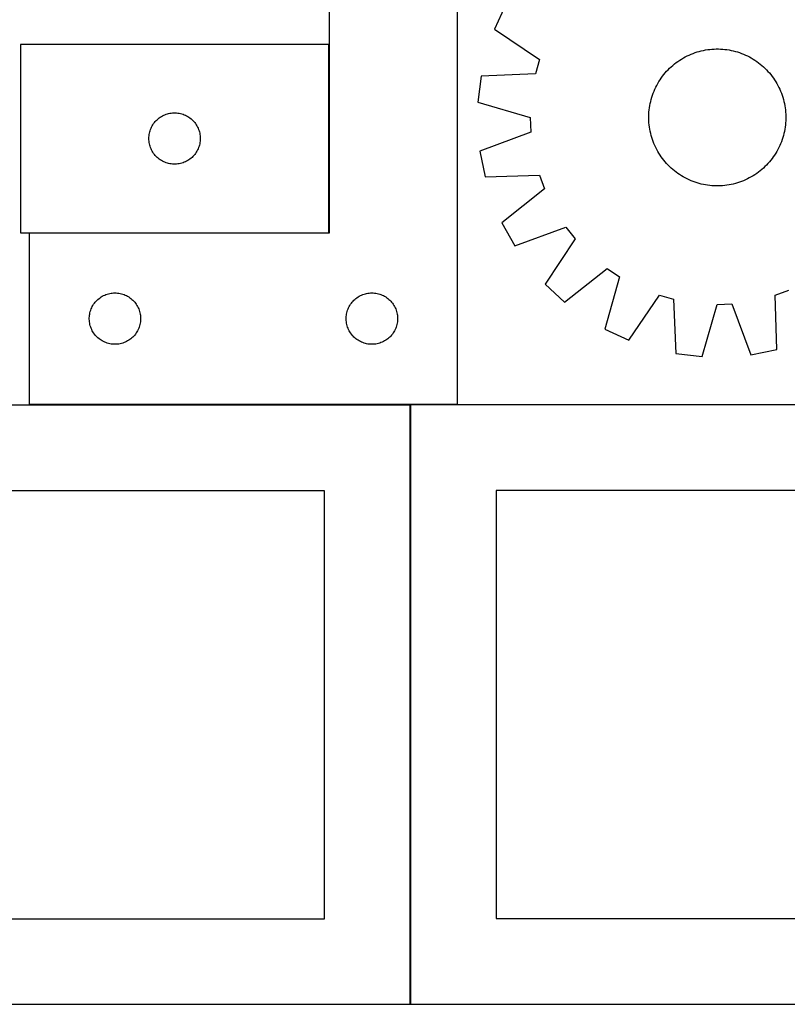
# Model space of a CAD drawing. Header units: millimetres. Extents: x 7 to 1493, y 7 to 2993.
# Tile 7 of 12: x 681 to 1129, y 1763 to 2338. Entities that reach past the tile are written whole.
import ezdxf

# ---------------------------------------------------------------- set-up
doc = ezdxf.new("R2010")
doc.units = ezdxf.units.MM
doc.layers.add('COMMON', color=5, linetype='CONTINUOUS', true_color=0x0000ff)
doc.layers.add('CUT', color=7, linetype='CONTINUOUS', true_color=0x000000)

msp = doc.modelspace()

# ---------------------------------------------------------------- linework, layer by layer
at = {"layer": 'COMMON'}
for p, q in [((861.62417, 2213.521597), (861.62417, 2323.521597)), ((686.72417, 2213.421596), (861.524169, 2213.421596)), ((909.153849, 1762.909713), (909.153849, 2112.823825))]:
    msp.add_line(p, q, dxfattribs=at)
at = {"layer": 'CUT'}
for p, q in [((861.72417, 2413.321596), (861.72417, 2213.321596)), ((936.72417, 2113.321596), (936.72417, 2413.321596)), ((964.689173, 2346.400047), (958.24133, 2332.430227)), ((958.24133, 2332.430227), (984.546612, 2314.625539)), ((861.524169, 2323.521597), (681.524169, 2323.521597)), ((681.524169, 2323.521597), (681.524169, 2213.521597)), ((861.524169, 2213.521597), (861.524169, 2323.521597)), ((1071.942627, 2317.297464), (1073.09609, 2317.795992)), ((1073.09609, 2317.795992), (1074.264643, 2318.258044)), ((1074.264643, 2318.258044), (1075.447132, 2318.683162)), ((1075.447132, 2318.683162), (1076.642392, 2319.070927)), ((1076.642392, 2319.070927), (1077.849241, 2319.420957)), ((1077.849241, 2319.420957), (1079.06649, 2319.732906)), ((1079.06649, 2319.732906), (1080.292936, 2320.006467)), ((1080.292936, 2320.006467), (1081.527371, 2320.241369)), ((1081.527371, 2320.241369), (1082.768574, 2320.437381)), ((1082.768574, 2320.437381), (1084.015322, 2320.594308)), ((1084.015322, 2320.594308), (1085.266384, 2320.711997)), ((1085.266384, 2320.711997), (1086.520526, 2320.790331)), ((1086.520526, 2320.790331), (1087.776509, 2320.829233)), ((1087.776509, 2320.829233), (1089.033094, 2320.828665)), ((1089.033094, 2320.828665), (1090.289041, 2320.788626)), ((1090.289041, 2320.788626), (1091.543111, 2320.709157)), ((1091.543111, 2320.709157), (1092.794066, 2320.590335)), ((1092.794066, 2320.590335), (1094.040672, 2320.432279)), ((1094.040672, 2320.432279), (1095.281697, 2320.235144)), ((1095.281697, 2320.235144), (1096.515918, 2319.999125)), ((1096.515918, 2319.999125), (1097.742117, 2319.724455)), ((1097.742117, 2319.724455), (1098.959083, 2319.411404)), ((1098.959083, 2319.411404), (1100.165615, 2319.060282)), ((1100.165615, 2319.060282), (1101.360523, 2318.671435)), ((1101.360523, 2318.671435), (1102.542627, 2318.245247)), ((1102.542627, 2318.245247), (1103.710761, 2317.782138)), ((1103.710761, 2317.782138), (1104.863772, 2317.282566)), ((984.546612, 2314.625539), (982.215454, 2306.374171)), ((1062.422547, 2311.261879), (1063.391125, 2312.062419)), ((1063.391125, 2312.062419), (1064.384371, 2312.832139)), ((1064.384371, 2312.832139), (1065.401304, 2313.570282)), ((1065.401304, 2313.570282), (1066.440921, 2314.276117)), ((1066.440921, 2314.276117), (1067.502196, 2314.948949)), ((1067.502196, 2314.948949), (1068.584081, 2315.588113)), ((1068.584081, 2315.588113), (1069.685509, 2316.19298)), ((1069.685509, 2316.19298), (1070.805393, 2316.762951)), ((1070.805393, 2316.762951), (1071.942627, 2317.297464)), ((1104.863772, 2317.282566), (1106.000523, 2316.747023)), ((1106.000523, 2316.747023), (1107.11989, 2316.176039)), ((1107.11989, 2316.176039), (1108.22077, 2315.570176)), ((1108.22077, 2315.570176), (1109.302077, 2314.930033)), ((1109.302077, 2314.930033), (1110.362742, 2314.25624)), ((1110.362742, 2314.25624), (1111.401719, 2313.549464)), ((1111.401719, 2313.549464), (1112.417984, 2312.810402)), ((1112.417984, 2312.810402), (1113.410533, 2312.039783)), ((1113.410533, 2312.039783), (1114.378386, 2311.238367)), ((982.215454, 2306.374171), (950.482303, 2304.966372)), ((1057.180807, 2305.857719), (1057.982222, 2306.825572)), ((1057.982222, 2306.825572), (1058.813644, 2307.767774)), ((1058.813644, 2307.767774), (1059.67425, 2308.683396)), ((1059.67425, 2308.683396), (1060.563192, 2309.571534)), ((1060.563192, 2309.571534), (1061.479593, 2310.431311)), ((1061.479593, 2310.431311), (1062.422547, 2311.261879)), ((1114.378386, 2311.238367), (1115.320588, 2310.406946)), ((1115.320588, 2310.406946), (1116.23621, 2309.546339)), ((1116.23621, 2309.546339), (1117.124348, 2308.657397)), ((1117.124348, 2308.657397), (1117.984125, 2307.740997)), ((1117.984125, 2307.740997), (1118.814693, 2306.798042)), ((1118.814693, 2306.798042), (1119.615233, 2305.829464)), ((950.482303, 2304.966372), (948.666952, 2289.687791)), ((1053.044551, 2299.567076), (1053.650413, 2300.667956)), ((1053.650413, 2300.667956), (1054.290557, 2301.749262)), ((1054.290557, 2301.749262), (1054.964349, 2302.809928)), ((1054.964349, 2302.809928), (1055.671125, 2303.848905)), ((1055.671125, 2303.848905), (1056.410187, 2304.86517)), ((1056.410187, 2304.86517), (1057.180807, 2305.857719)), ((1119.615233, 2305.829464), (1120.384954, 2304.836219)), ((1120.384954, 2304.836219), (1121.123096, 2303.819285)), ((1121.123096, 2303.819285), (1121.828931, 2302.779669)), ((1121.828931, 2302.779669), (1122.501763, 2301.718394)), ((1122.501763, 2301.718394), (1123.140928, 2300.636509)), ((1123.140928, 2300.636509), (1123.745794, 2299.535081)), ((1050.549155, 2293.807709), (1050.975343, 2294.989813)), ((1050.975343, 2294.989813), (1051.438452, 2296.157947)), ((1051.438452, 2296.157947), (1051.938024, 2297.310958)), ((1051.938024, 2297.310958), (1052.473566, 2298.447709)), ((1052.473566, 2298.447709), (1053.044551, 2299.567076)), ((1123.745794, 2299.535081), (1124.315765, 2298.415197)), ((1124.315765, 2298.415197), (1124.850278, 2297.277962)), ((1124.850278, 2297.277962), (1125.348807, 2296.1245)), ((1125.348807, 2296.1245), (1125.810858, 2294.955947)), ((1125.810858, 2294.955947), (1126.235976, 2293.773457)), ((948.666952, 2289.687791), (979.186713, 2280.883306)), ((1048.985445, 2287.728883), (1049.221464, 2288.963104)), ((1049.221464, 2288.963104), (1049.496135, 2290.189303)), ((1049.496135, 2290.189303), (1049.809186, 2291.406269)), ((1049.809186, 2291.406269), (1050.160308, 2292.612801)), ((1050.160308, 2292.612801), (1050.549155, 2293.807709)), ((1126.235976, 2293.773457), (1126.623741, 2292.578198)), ((1126.623741, 2292.578198), (1126.973771, 2291.371348)), ((1126.973771, 2291.371348), (1127.28572, 2290.1541)), ((1127.28572, 2290.1541), (1127.559281, 2288.927653)), ((1127.559281, 2288.927653), (1127.794183, 2287.693219)), ((768.078852, 2283.120563), (768.834957, 2283.278566)), ((768.834957, 2283.278566), (769.598193, 2283.397437)), ((769.598193, 2283.397437), (770.366537, 2283.47686)), ((770.366537, 2283.47686), (771.13795, 2283.516624)), ((771.13795, 2283.516624), (771.910387, 2283.516624)), ((771.910387, 2283.516624), (772.681801, 2283.47686)), ((772.681801, 2283.47686), (773.450144, 2283.397437)), ((773.450144, 2283.397437), (774.21338, 2283.278566)), ((774.21338, 2283.278566), (774.969485, 2283.120563)), ((1048.431964, 2282.736227), (1048.511433, 2283.990297)), ((1048.511433, 2283.990297), (1048.630254, 2285.241252)), ((1048.630254, 2285.241252), (1048.78831, 2286.487858)), ((1048.78831, 2286.487858), (1048.985445, 2287.728883)), ((1127.794183, 2287.693219), (1127.990195, 2286.452015)), ((1127.990195, 2286.452015), (1128.147122, 2285.205267)), ((1128.147122, 2285.205267), (1128.264811, 2283.954205)), ((1128.264811, 2283.954205), (1128.343145, 2282.700064)), ((759.298744, 2277.212914), (759.762371, 2277.830739)), ((759.762371, 2277.830739), (760.25719, 2278.423879)), ((760.25719, 2278.423879), (760.781886, 2278.99076)), ((760.781886, 2278.99076), (761.335069, 2279.529878)), ((761.335069, 2279.529878), (761.915271, 2280.039804)), ((761.915271, 2280.039804), (762.520954, 2280.519186)), ((762.520954, 2280.519186), (763.150513, 2280.966752)), ((763.150513, 2280.966752), (763.802277, 2281.381317)), ((763.802277, 2281.381317), (764.474517, 2281.761779)), ((764.474517, 2281.761779), (765.165453, 2282.107131)), ((765.165453, 2282.107131), (765.87325, 2282.416457)), ((765.87325, 2282.416457), (766.596033, 2282.688936)), ((766.596033, 2282.688936), (767.331884, 2282.923845)), ((767.331884, 2282.923845), (768.078852, 2283.120563)), ((774.969485, 2283.120563), (775.716453, 2282.923845)), ((775.716453, 2282.923845), (776.452304, 2282.688936)), ((776.452304, 2282.688936), (777.175087, 2282.416457)), ((777.175087, 2282.416457), (777.882884, 2282.107131)), ((777.882884, 2282.107131), (778.57382, 2281.761779)), ((778.57382, 2281.761779), (779.246061, 2281.381317)), ((779.246061, 2281.381317), (779.897824, 2280.966752)), ((779.897824, 2280.966752), (780.527383, 2280.519186)), ((780.527383, 2280.519186), (781.133066, 2280.039804)), ((781.133066, 2280.039804), (781.713269, 2279.529878)), ((781.713269, 2279.529878), (782.266451, 2278.99076)), ((782.266451, 2278.99076), (782.791148, 2278.423879)), ((782.791148, 2278.423879), (783.285966, 2277.830739)), ((783.285966, 2277.830739), (783.749594, 2277.212914)), ((979.186713, 2280.883306), (979.519463, 2272.315421)), ((1048.391356, 2280.223695), (1048.391925, 2281.48028)), ((1048.430258, 2278.967712), (1048.391356, 2280.223695)), ((1048.391925, 2281.48028), (1048.431964, 2282.736227)), ((1048.508592, 2277.71357), (1048.430258, 2278.967712)), ((1048.626281, 2276.462508), (1048.508592, 2277.71357)), ((1128.261971, 2277.677478), (1128.14315, 2276.426523)), ((1128.34144, 2278.931548), (1128.261971, 2277.677478)), ((1128.381479, 2280.187496), (1128.34144, 2278.931548)), ((1128.343145, 2282.700064), (1128.382047, 2281.444081)), ((1128.382047, 2281.444081), (1128.381479, 2280.187496)), ((756.841333, 2271.589878), (757.018753, 2272.341664)), ((757.018753, 2272.341664), (757.234638, 2273.08332)), ((757.234638, 2273.08332), (757.488416, 2273.812879)), ((757.488416, 2273.812879), (757.779415, 2274.528406)), ((757.779415, 2274.528406), (758.106862, 2275.228004)), ((758.106862, 2275.228004), (758.46989, 2275.909818)), ((758.46989, 2275.909818), (758.867535, 2276.57204)), ((758.867535, 2276.57204), (759.298744, 2277.212914)), ((783.749594, 2277.212914), (784.180802, 2276.57204)), ((784.180802, 2276.57204), (784.578447, 2275.909818)), ((784.578447, 2275.909818), (784.941475, 2275.228004)), ((784.941475, 2275.228004), (785.268922, 2274.528406)), ((785.268922, 2274.528406), (785.559921, 2273.812879)), ((785.559921, 2273.812879), (785.813699, 2273.08332)), ((785.813699, 2273.08332), (786.029584, 2272.341664)), ((786.029584, 2272.341664), (786.207004, 2271.589878)), ((979.519463, 2272.315421), (949.774477, 2261.170441)), ((1048.783209, 2275.21576), (1048.626281, 2276.462508)), ((1048.979221, 2273.974557), (1048.783209, 2275.21576)), ((1049.214123, 2272.740122), (1048.979221, 2273.974557)), ((1049.487683, 2271.513676), (1049.214123, 2272.740122)), ((1127.551939, 2272.704671), (1127.277269, 2271.478472)), ((1127.787959, 2273.938892), (1127.551939, 2272.704671)), ((1127.985093, 2275.179918), (1127.787959, 2273.938892)), ((1128.14315, 2276.426523), (1127.985093, 2275.179918)), ((756.524169, 2268.521597), (756.544057, 2269.293779)), ((756.544057, 2267.749416), (756.524169, 2268.521597)), ((756.544057, 2269.293779), (756.60367, 2270.063912)), ((756.60367, 2266.979282), (756.544057, 2267.749416)), ((756.60367, 2270.063912), (756.70285, 2270.829956)), ((756.70285, 2266.213239), (756.60367, 2266.979282)), ((756.70285, 2270.829956), (756.841333, 2271.589878)), ((756.841333, 2265.453316), (756.70285, 2266.213239)), ((786.207004, 2271.589878), (786.345487, 2270.829956)), ((786.345487, 2266.213239), (786.207004, 2265.453316)), ((786.345487, 2270.829956), (786.444667, 2270.063912)), ((786.444667, 2266.979282), (786.345487, 2266.213239)), ((786.444667, 2270.063912), (786.50428, 2269.293779)), ((786.50428, 2267.749416), (786.444667, 2266.979282)), ((786.50428, 2269.293779), (786.524169, 2268.521597)), ((786.524169, 2268.521597), (786.50428, 2267.749416)), ((1049.799632, 2270.296427), (1049.487683, 2271.513676)), ((1050.149662, 2269.089577), (1049.799632, 2270.296427)), ((1050.537428, 2267.894318), (1050.149662, 2269.089577)), ((1050.962546, 2266.711829), (1050.537428, 2267.894318)), ((1051.424597, 2265.543276), (1050.962546, 2266.711829)), ((1125.798061, 2266.677962), (1125.334952, 2265.509828)), ((1126.224249, 2267.860066), (1125.798061, 2266.677962)), ((1126.613096, 2269.054974), (1126.224249, 2267.860066)), ((1126.964218, 2270.261507), (1126.613096, 2269.054974)), ((1127.277269, 2271.478472), (1126.964218, 2270.261507)), ((757.018753, 2264.70153), (756.841333, 2265.453316)), ((757.234638, 2263.959875), (757.018753, 2264.70153)), ((757.488416, 2263.230316), (757.234638, 2263.959875)), ((757.779415, 2262.514789), (757.488416, 2263.230316)), ((758.106862, 2261.81519), (757.779415, 2262.514789)), ((758.46989, 2261.133376), (758.106862, 2261.81519)), ((758.867535, 2260.471154), (758.46989, 2261.133376)), ((759.298744, 2259.830281), (758.867535, 2260.471154)), ((784.180802, 2260.471154), (783.749594, 2259.830281)), ((784.578447, 2261.133376), (784.180802, 2260.471154)), ((784.941475, 2261.81519), (784.578447, 2261.133376)), ((785.268922, 2262.514789), (784.941475, 2261.81519)), ((785.559921, 2263.230316), (785.268922, 2262.514789)), ((785.813699, 2263.959875), (785.559921, 2263.230316)), ((786.029584, 2264.70153), (785.813699, 2263.959875)), ((786.207004, 2265.453316), (786.029584, 2264.70153)), ((949.774477, 2261.170441), (952.769317, 2246.078673)), ((1051.923125, 2264.389813), (1051.424597, 2265.543276)), ((1052.457639, 2263.252579), (1051.923125, 2264.389813)), ((1053.02761, 2262.132695), (1052.457639, 2263.252579)), ((1053.632476, 2261.031267), (1053.02761, 2262.132695)), ((1054.271641, 2259.949382), (1053.632476, 2261.031267)), ((1123.12299, 2260.999819), (1122.482847, 2259.918513)), ((1123.728853, 2262.100699), (1123.12299, 2260.999819)), ((1124.299837, 2263.220067), (1123.728853, 2262.100699)), ((1124.83538, 2264.356817), (1124.299837, 2263.220067)), ((1125.334952, 2265.509828), (1124.83538, 2264.356817)), ((759.762371, 2259.212455), (759.298744, 2259.830281)), ((760.25719, 2258.619315), (759.762371, 2259.212455)), ((760.781886, 2258.052435), (760.25719, 2258.619315)), ((761.335069, 2257.513317), (760.781886, 2258.052435)), ((761.915271, 2257.003391), (761.335069, 2257.513317)), ((762.520954, 2256.524009), (761.915271, 2257.003391)), ((763.150513, 2256.076442), (762.520954, 2256.524009)), ((763.802277, 2255.661878), (763.150513, 2256.076442)), ((764.474517, 2255.281415), (763.802277, 2255.661878)), ((765.165453, 2254.936063), (764.474517, 2255.281415)), ((765.87325, 2254.626738), (765.165453, 2254.936063)), ((766.596033, 2254.354259), (765.87325, 2254.626738)), ((777.175087, 2254.626738), (776.452304, 2254.354259)), ((777.882884, 2254.936063), (777.175087, 2254.626738)), ((778.57382, 2255.281415), (777.882884, 2254.936063)), ((779.246061, 2255.661878), (778.57382, 2255.281415)), ((779.897824, 2256.076442), (779.246061, 2255.661878)), ((780.527383, 2256.524009), (779.897824, 2256.076442)), ((781.133066, 2257.003391), (780.527383, 2256.524009)), ((781.713269, 2257.513317), (781.133066, 2257.003391)), ((782.266451, 2258.052435), (781.713269, 2257.513317)), ((782.791148, 2258.619315), (782.266451, 2258.052435)), ((783.285966, 2259.212455), (782.791148, 2258.619315)), ((783.749594, 2259.830281), (783.285966, 2259.212455)), ((1054.944472, 2258.888107), (1054.271641, 2259.949382)), ((1055.650308, 2257.84849), (1054.944472, 2258.888107)), ((1056.38845, 2256.831557), (1055.650308, 2257.84849)), ((1057.158171, 2255.838311), (1056.38845, 2256.831557)), ((1057.95871, 2254.869733), (1057.158171, 2255.838311)), ((1058.789278, 2253.926779), (1057.95871, 2254.869733)), ((1118.791181, 2254.842204), (1117.95976, 2253.900001)), ((1119.592597, 2255.810057), (1118.791181, 2254.842204)), ((1120.363216, 2256.802605), (1119.592597, 2255.810057)), ((1121.102279, 2257.81887), (1120.363216, 2256.802605)), ((1121.809055, 2258.857848), (1121.102279, 2257.81887)), ((1122.482847, 2259.918513), (1121.809055, 2258.857848)), ((767.331884, 2254.119349), (766.596033, 2254.354259)), ((768.078852, 2253.922632), (767.331884, 2254.119349)), ((768.834957, 2253.764628), (768.078852, 2253.922632)), ((769.598193, 2253.645757), (768.834957, 2253.764628)), ((770.366537, 2253.566334), (769.598193, 2253.645757)), ((771.13795, 2253.52657), (770.366537, 2253.566334)), ((771.910387, 2253.52657), (771.13795, 2253.52657)), ((772.681801, 2253.566334), (771.910387, 2253.52657)), ((773.450144, 2253.645757), (772.681801, 2253.566334)), ((774.21338, 2253.764628), (773.450144, 2253.645757)), ((774.969485, 2253.922632), (774.21338, 2253.764628)), ((775.716453, 2254.119349), (774.969485, 2253.922632)), ((776.452304, 2254.354259), (775.716453, 2254.119349)), ((1059.649056, 2253.010378), (1058.789278, 2253.926779)), ((1060.537193, 2252.121436), (1059.649056, 2253.010378)), ((1061.452815, 2251.26083), (1060.537193, 2252.121436)), ((1062.395018, 2250.429408), (1061.452815, 2251.26083)), ((1063.362871, 2249.627993), (1062.395018, 2250.429408)), ((1064.35542, 2248.857373), (1063.362871, 2249.627993)), ((1065.371684, 2248.118311), (1064.35542, 2248.857373)), ((1112.389033, 2248.835636), (1111.3721, 2248.097494)), ((1113.382278, 2249.605357), (1112.389033, 2248.835636)), ((1114.350856, 2250.405896), (1113.382278, 2249.605357)), ((1115.293811, 2251.236464), (1114.350856, 2250.405896)), ((1116.210211, 2252.096241), (1115.293811, 2251.236464)), ((1117.099154, 2252.984379), (1116.210211, 2252.096241)), ((1117.95976, 2253.900001), (1117.099154, 2252.984379)), ((952.769317, 2246.078673), (984.51607, 2247.136235)), ((984.51607, 2247.136235), (987.480156, 2239.090517)), ((1066.410662, 2247.411535), (1065.371684, 2248.118311)), ((1067.471327, 2246.737743), (1066.410662, 2247.411535)), ((1068.552633, 2246.097599), (1067.471327, 2246.737743)), ((1069.653513, 2245.491736), (1068.552633, 2246.097599)), ((1070.772881, 2244.920752), (1069.653513, 2245.491736)), ((1071.909631, 2244.385209), (1070.772881, 2244.920752)), ((1073.062642, 2243.885637), (1071.909631, 2244.385209)), ((1074.230776, 2243.422529), (1073.062642, 2243.885637)), ((1075.412881, 2242.996341), (1074.230776, 2243.422529)), ((1076.607788, 2242.607494), (1075.412881, 2242.996341)), ((1101.326271, 2242.984614), (1100.131012, 2242.596848)), ((1102.508761, 2243.409732), (1101.326271, 2242.984614)), ((1103.677314, 2243.871783), (1102.508761, 2243.409732)), ((1104.830776, 2244.370311), (1103.677314, 2243.871783)), ((1105.968011, 2244.904825), (1104.830776, 2244.370311)), ((1107.087895, 2245.474796), (1105.968011, 2244.904825)), ((1108.189323, 2246.079662), (1107.087895, 2245.474796)), ((1109.271208, 2246.718826), (1108.189323, 2246.079662)), ((1110.332483, 2247.391658), (1109.271208, 2246.718826)), ((1111.3721, 2248.097494), (1110.332483, 2247.391658)), ((987.480156, 2239.090517), (962.634981, 2219.299306)), ((1077.814321, 2242.256371), (1076.607788, 2242.607494)), ((1079.031287, 2241.943321), (1077.814321, 2242.256371)), ((1080.257485, 2241.66865), (1079.031287, 2241.943321)), ((1081.491706, 2241.432631), (1080.257485, 2241.66865)), ((1082.732732, 2241.235496), (1081.491706, 2241.432631)), ((1083.979337, 2241.07744), (1082.732732, 2241.235496)), ((1085.230292, 2240.958619), (1083.979337, 2241.07744)), ((1086.484362, 2240.879149), (1085.230292, 2240.958619)), ((1087.74031, 2240.839111), (1086.484362, 2240.879149)), ((1088.996895, 2240.838542), (1087.74031, 2240.839111)), ((1090.252878, 2240.877444), (1088.996895, 2240.838542)), ((1091.507019, 2240.955778), (1090.252878, 2240.877444)), ((1092.758081, 2241.073467), (1091.507019, 2240.955778)), ((1094.004829, 2241.230395), (1092.758081, 2241.073467)), ((1095.246033, 2241.426406), (1094.004829, 2241.230395)), ((1096.480467, 2241.661308), (1095.246033, 2241.426406)), ((1097.706914, 2241.934869), (1096.480467, 2241.661308)), ((1098.924163, 2242.246818), (1097.706914, 2241.934869)), ((1100.131012, 2242.596848), (1098.924163, 2242.246818)), ((962.634981, 2219.299306), (970.146856, 2205.871638)), ((970.146856, 2205.871638), (1000.013008, 2216.687725)), ((1000.013008, 2216.687725), (1005.318285, 2209.951746)), ((681.524169, 2213.521597), (861.524169, 2213.521597)), ((861.72417, 2213.321596), (686.72417, 2213.321596)), ((686.72417, 2213.321596), (686.72417, 2113.321596)), ((1005.318285, 2209.951746), (987.80494, 2183.451604)), ((999.098536, 2173.00243), (1024.160579, 2192.518288)), ((1024.160579, 2192.518288), (1031.287729, 2187.751412)), ((1031.287729, 2187.751412), (1022.820542, 2157.136358)), ((987.80494, 2183.451604), (999.098536, 2173.00243)), ((1122.084355, 2176.963256), (1130.130072, 2179.927342)), ((725.715889, 2173.510696), (726.255007, 2174.063879)), ((726.255007, 2174.063879), (726.821888, 2174.588575)), ((726.821888, 2174.588575), (727.415027, 2175.083393)), ((727.415027, 2175.083393), (728.032853, 2175.547021)), ((728.032853, 2175.547021), (728.673727, 2175.97823)), ((728.673727, 2175.97823), (729.335949, 2176.375875)), ((729.335949, 2176.375875), (730.017763, 2176.738902)), ((730.017763, 2176.738902), (730.717361, 2177.06635)), ((730.717361, 2177.06635), (731.432888, 2177.357349)), ((731.432888, 2177.357349), (732.162447, 2177.611127)), ((732.162447, 2177.611127), (732.904103, 2177.827012)), ((732.904103, 2177.827012), (733.655889, 2178.004432)), ((733.655889, 2178.004432), (734.415811, 2178.142915)), ((734.415811, 2178.142915), (735.181855, 2178.242094)), ((735.181855, 2178.242094), (735.951988, 2178.301708)), ((735.951988, 2178.301708), (736.72417, 2178.321596)), ((736.72417, 2178.321596), (737.496351, 2178.301708)), ((737.496351, 2178.301708), (738.266485, 2178.242094)), ((738.266485, 2178.242094), (739.032528, 2178.142915)), ((739.032528, 2178.142915), (739.792451, 2178.004432)), ((739.792451, 2178.004432), (740.544236, 2177.827012)), ((740.544236, 2177.827012), (741.285892, 2177.611127)), ((741.285892, 2177.611127), (742.015451, 2177.357349)), ((742.015451, 2177.357349), (742.730978, 2177.06635)), ((742.730978, 2177.06635), (743.430576, 2176.738902)), ((743.430576, 2176.738902), (744.112391, 2176.375875)), ((744.112391, 2176.375875), (744.774613, 2175.97823)), ((744.774613, 2175.97823), (745.415486, 2175.547021)), ((745.415486, 2175.547021), (746.033312, 2175.083393)), ((746.033312, 2175.083393), (746.626451, 2174.588575)), ((746.626451, 2174.588575), (747.193332, 2174.063879)), ((747.193332, 2174.063879), (747.73245, 2173.510696)), ((875.715889, 2173.510696), (876.255007, 2174.063879)), ((876.255007, 2174.063879), (876.821888, 2174.588575)), ((876.821888, 2174.588575), (877.415027, 2175.083393)), ((877.415027, 2175.083393), (878.032853, 2175.547021)), ((878.032853, 2175.547021), (878.673727, 2175.97823)), ((878.673727, 2175.97823), (879.335949, 2176.375875)), ((879.335949, 2176.375875), (880.017763, 2176.738902)), ((880.017763, 2176.738902), (880.717361, 2177.06635)), ((880.717361, 2177.06635), (881.432888, 2177.357349)), ((881.432888, 2177.357349), (882.162447, 2177.611127)), ((882.162447, 2177.611127), (882.904103, 2177.827012)), ((882.904103, 2177.827012), (883.655889, 2178.004432)), ((883.655889, 2178.004432), (884.415811, 2178.142915)), ((884.415811, 2178.142915), (885.181855, 2178.242094)), ((885.181855, 2178.242094), (885.951988, 2178.301708)), ((885.951988, 2178.301708), (886.72417, 2178.321596)), ((886.72417, 2178.321596), (887.496351, 2178.301708)), ((887.496351, 2178.301708), (888.266485, 2178.242094)), ((888.266485, 2178.242094), (889.032528, 2178.142915)), ((889.032528, 2178.142915), (889.792451, 2178.004432)), ((889.792451, 2178.004432), (890.544236, 2177.827012)), ((890.544236, 2177.827012), (891.285892, 2177.611127)), ((891.285892, 2177.611127), (892.015451, 2177.357349)), ((892.015451, 2177.357349), (892.730978, 2177.06635)), ((892.730978, 2177.06635), (893.430576, 2176.738902)), ((893.430576, 2176.738902), (894.112391, 2176.375875)), ((894.112391, 2176.375875), (894.774613, 2175.97823)), ((894.774613, 2175.97823), (895.415486, 2175.547021)), ((895.415486, 2175.547021), (896.033312, 2175.083393)), ((896.033312, 2175.083393), (896.626451, 2174.588575)), ((896.626451, 2174.588575), (897.193332, 2174.063879)), ((897.193332, 2174.063879), (897.73245, 2173.510696)), ((1036.790363, 2150.688516), (1054.59505, 2176.993798)), ((1054.59505, 2176.993798), (1062.846418, 2174.66264)), ((1062.846418, 2174.66264), (1064.254217, 2142.929489)), ((1123.141917, 2145.216503), (1122.084355, 2176.963256)), ((722.321921, 2167.513881), (722.556831, 2168.249732)), ((722.556831, 2168.249732), (722.82931, 2168.972515)), ((722.82931, 2168.972515), (723.138636, 2169.680312)), ((723.138636, 2169.680312), (723.483988, 2170.371247)), ((723.483988, 2170.371247), (723.86445, 2171.043488)), ((723.86445, 2171.043488), (724.279014, 2171.695252)), ((724.279014, 2171.695252), (724.726581, 2172.32481)), ((724.726581, 2172.32481), (725.205963, 2172.930494)), ((725.205963, 2172.930494), (725.715889, 2173.510696)), ((747.73245, 2173.510696), (748.242376, 2172.930494)), ((748.242376, 2172.930494), (748.721758, 2172.32481)), ((748.721758, 2172.32481), (749.169325, 2171.695252)), ((749.169325, 2171.695252), (749.583889, 2171.043488)), ((749.583889, 2171.043488), (749.964352, 2170.371247)), ((749.964352, 2170.371247), (750.309704, 2169.680312)), ((750.309704, 2169.680312), (750.619029, 2168.972515)), ((750.619029, 2168.972515), (750.891508, 2168.249732)), ((750.891508, 2168.249732), (751.126418, 2167.513881)), ((872.321921, 2167.513881), (872.556831, 2168.249732)), ((872.556831, 2168.249732), (872.82931, 2168.972515)), ((872.82931, 2168.972515), (873.138636, 2169.680312)), ((873.138636, 2169.680312), (873.483988, 2170.371247)), ((873.483988, 2170.371247), (873.86445, 2171.043488)), ((873.86445, 2171.043488), (874.279014, 2171.695252)), ((874.279014, 2171.695252), (874.726581, 2172.32481)), ((874.726581, 2172.32481), (875.205963, 2172.930494)), ((875.205963, 2172.930494), (875.715889, 2173.510696)), ((897.73245, 2173.510696), (898.242376, 2172.930494)), ((898.242376, 2172.930494), (898.721758, 2172.32481)), ((898.721758, 2172.32481), (899.169325, 2171.695252)), ((899.169325, 2171.695252), (899.583889, 2171.043488)), ((899.583889, 2171.043488), (899.964352, 2170.371247)), ((899.964352, 2170.371247), (900.309704, 2169.680312)), ((900.309704, 2169.680312), (900.619029, 2168.972515)), ((900.619029, 2168.972515), (900.891508, 2168.249732)), ((900.891508, 2168.249732), (901.126418, 2167.513881)), ((1079.532799, 2141.114138), (1088.337284, 2171.633899)), ((1088.337284, 2171.633899), (1096.905169, 2171.966649)), ((1096.905169, 2171.966649), (1108.050148, 2142.221663)), ((721.729143, 2163.707815), (721.768907, 2164.479228)), ((721.729143, 2162.935378), (721.729143, 2163.707815)), ((721.768907, 2162.163964), (721.729143, 2162.935378)), ((721.768907, 2164.479228), (721.848329, 2165.247572)), ((721.848329, 2165.247572), (721.9672, 2166.010808)), ((721.9672, 2166.010808), (722.125204, 2166.766912)), ((722.125204, 2166.766912), (722.321921, 2167.513881)), ((751.126418, 2167.513881), (751.323135, 2166.766912)), ((751.323135, 2166.766912), (751.481139, 2166.010808)), ((751.481139, 2166.010808), (751.60001, 2165.247572)), ((751.60001, 2165.247572), (751.679432, 2164.479228)), ((751.679432, 2164.479228), (751.719197, 2163.707815)), ((751.719197, 2162.935378), (751.679432, 2162.163964)), ((751.719197, 2163.707815), (751.719197, 2162.935378)), ((871.729143, 2163.707815), (871.768907, 2164.479228)), ((871.729143, 2162.935378), (871.729143, 2163.707815)), ((871.768907, 2162.163964), (871.729143, 2162.935378)), ((871.768907, 2164.479228), (871.848329, 2165.247572)), ((871.848329, 2165.247572), (871.9672, 2166.010808)), ((871.9672, 2166.010808), (872.125204, 2166.766912)), ((872.125204, 2166.766912), (872.321921, 2167.513881)), ((901.126418, 2167.513881), (901.323135, 2166.766912)), ((901.323135, 2166.766912), (901.481139, 2166.010808)), ((901.481139, 2166.010808), (901.60001, 2165.247572)), ((901.60001, 2165.247572), (901.679432, 2164.479228)), ((901.679432, 2164.479228), (901.719197, 2163.707815)), ((901.719197, 2162.935378), (901.679432, 2162.163964)), ((901.719197, 2163.707815), (901.719197, 2162.935378)), ((721.848329, 2161.395621), (721.768907, 2162.163964)), ((721.9672, 2160.632385), (721.848329, 2161.395621)), ((722.125204, 2159.87628), (721.9672, 2160.632385)), ((722.321921, 2159.129312), (722.125204, 2159.87628)), ((722.556831, 2158.39346), (722.321921, 2159.129312)), ((722.82931, 2157.670678), (722.556831, 2158.39346)), ((723.138636, 2156.96288), (722.82931, 2157.670678)), ((723.483988, 2156.271945), (723.138636, 2156.96288)), ((750.309704, 2156.96288), (749.964352, 2156.271945)), ((750.619029, 2157.670678), (750.309704, 2156.96288)), ((750.891508, 2158.39346), (750.619029, 2157.670678)), ((751.126418, 2159.129312), (750.891508, 2158.39346)), ((751.323135, 2159.87628), (751.126418, 2159.129312)), ((751.481139, 2160.632385), (751.323135, 2159.87628)), ((751.60001, 2161.395621), (751.481139, 2160.632385)), ((751.679432, 2162.163964), (751.60001, 2161.395621)), ((871.848329, 2161.395621), (871.768907, 2162.163964)), ((871.9672, 2160.632385), (871.848329, 2161.395621)), ((872.125204, 2159.87628), (871.9672, 2160.632385)), ((872.321921, 2159.129312), (872.125204, 2159.87628)), ((872.556831, 2158.39346), (872.321921, 2159.129312)), ((872.82931, 2157.670678), (872.556831, 2158.39346)), ((873.138636, 2156.96288), (872.82931, 2157.670678)), ((873.483988, 2156.271945), (873.138636, 2156.96288)), ((900.309704, 2156.96288), (899.964352, 2156.271945)), ((900.619029, 2157.670678), (900.309704, 2156.96288)), ((900.891508, 2158.39346), (900.619029, 2157.670678)), ((901.126418, 2159.129312), (900.891508, 2158.39346)), ((901.323135, 2159.87628), (901.126418, 2159.129312)), ((901.481139, 2160.632385), (901.323135, 2159.87628)), ((901.60001, 2161.395621), (901.481139, 2160.632385)), ((901.679432, 2162.163964), (901.60001, 2161.395621)), ((1022.820542, 2157.136358), (1036.790363, 2150.688516)), ((723.86445, 2155.599704), (723.483988, 2156.271945)), ((724.279014, 2154.94794), (723.86445, 2155.599704)), ((724.726581, 2154.318382), (724.279014, 2154.94794)), ((725.205963, 2153.712699), (724.726581, 2154.318382)), ((725.715889, 2153.132496), (725.205963, 2153.712699)), ((726.255007, 2152.579313), (725.715889, 2153.132496)), ((726.821888, 2152.054617), (726.255007, 2152.579313)), ((727.415027, 2151.559799), (726.821888, 2152.054617)), ((728.032853, 2151.096171), (727.415027, 2151.559799)), ((728.673727, 2150.664963), (728.032853, 2151.096171)), ((745.415486, 2151.096171), (744.774613, 2150.664963)), ((746.033312, 2151.559799), (745.415486, 2151.096171)), ((746.626451, 2152.054617), (746.033312, 2151.559799)), ((747.193332, 2152.579313), (746.626451, 2152.054617)), ((747.73245, 2153.132496), (747.193332, 2152.579313)), ((748.242376, 2153.712699), (747.73245, 2153.132496)), ((748.721758, 2154.318382), (748.242376, 2153.712699)), ((749.169325, 2154.94794), (748.721758, 2154.318382)), ((749.583889, 2155.599704), (749.169325, 2154.94794)), ((749.964352, 2156.271945), (749.583889, 2155.599704)), ((873.86445, 2155.599704), (873.483988, 2156.271945)), ((874.279014, 2154.94794), (873.86445, 2155.599704)), ((874.726581, 2154.318382), (874.279014, 2154.94794)), ((875.205963, 2153.712699), (874.726581, 2154.318382)), ((875.715889, 2153.132496), (875.205963, 2153.712699)), ((876.255007, 2152.579313), (875.715889, 2153.132496)), ((876.821888, 2152.054617), (876.255007, 2152.579313)), ((877.415027, 2151.559799), (876.821888, 2152.054617)), ((878.032853, 2151.096171), (877.415027, 2151.559799)), ((878.673727, 2150.664963), (878.032853, 2151.096171)), ((895.415486, 2151.096171), (894.774613, 2150.664963)), ((896.033312, 2151.559799), (895.415486, 2151.096171)), ((896.626451, 2152.054617), (896.033312, 2151.559799)), ((897.193332, 2152.579313), (896.626451, 2152.054617)), ((897.73245, 2153.132496), (897.193332, 2152.579313)), ((898.242376, 2153.712699), (897.73245, 2153.132496)), ((898.721758, 2154.318382), (898.242376, 2153.712699)), ((899.169325, 2154.94794), (898.721758, 2154.318382)), ((899.583889, 2155.599704), (899.169325, 2154.94794)), ((899.964352, 2156.271945), (899.583889, 2155.599704)), ((729.335949, 2150.267318), (728.673727, 2150.664963)), ((730.017763, 2149.90429), (729.335949, 2150.267318)), ((730.717361, 2149.576843), (730.017763, 2149.90429)), ((731.432888, 2149.285844), (730.717361, 2149.576843)), ((732.162447, 2149.032066), (731.432888, 2149.285844)), ((732.904103, 2148.81618), (732.162447, 2149.032066)), ((733.655889, 2148.638761), (732.904103, 2148.81618)), ((734.415811, 2148.500278), (733.655889, 2148.638761)), ((735.181855, 2148.401098), (734.415811, 2148.500278)), ((735.951988, 2148.341485), (735.181855, 2148.401098)), ((736.72417, 2148.321596), (735.951988, 2148.341485)), ((737.496351, 2148.341485), (736.72417, 2148.321596)), ((738.266485, 2148.401098), (737.496351, 2148.341485)), ((739.032528, 2148.500278), (738.266485, 2148.401098)), ((739.792451, 2148.638761), (739.032528, 2148.500278)), ((740.544236, 2148.81618), (739.792451, 2148.638761)), ((741.285892, 2149.032066), (740.544236, 2148.81618)), ((742.015451, 2149.285844), (741.285892, 2149.032066)), ((742.730978, 2149.576843), (742.015451, 2149.285844)), ((743.430576, 2149.90429), (742.730978, 2149.576843)), ((744.112391, 2150.267318), (743.430576, 2149.90429)), ((744.774613, 2150.664963), (744.112391, 2150.267318)), ((879.335949, 2150.267318), (878.673727, 2150.664963)), ((880.017763, 2149.90429), (879.335949, 2150.267318)), ((880.717361, 2149.576843), (880.017763, 2149.90429)), ((881.432888, 2149.285844), (880.717361, 2149.576843)), ((882.162447, 2149.032066), (881.432888, 2149.285844)), ((882.904103, 2148.81618), (882.162447, 2149.032066)), ((883.655889, 2148.638761), (882.904103, 2148.81618)), ((884.415811, 2148.500278), (883.655889, 2148.638761)), ((885.181855, 2148.401098), (884.415811, 2148.500278)), ((885.951988, 2148.341485), (885.181855, 2148.401098)), ((886.72417, 2148.321596), (885.951988, 2148.341485)), ((887.496351, 2148.341485), (886.72417, 2148.321596)), ((888.266485, 2148.401098), (887.496351, 2148.341485)), ((889.032528, 2148.500278), (888.266485, 2148.401098)), ((889.792451, 2148.638761), (889.032528, 2148.500278)), ((890.544236, 2148.81618), (889.792451, 2148.638761)), ((891.285892, 2149.032066), (890.544236, 2148.81618)), ((892.015451, 2149.285844), (891.285892, 2149.032066)), ((892.730978, 2149.576843), (892.015451, 2149.285844)), ((893.430576, 2149.90429), (892.730978, 2149.576843)), ((894.112391, 2150.267318), (893.430576, 2149.90429)), ((894.774613, 2150.664963), (894.112391, 2150.267318)), ((1108.050148, 2142.221663), (1123.141917, 2145.216503)), ((1064.254217, 2142.929489), (1079.532799, 2141.114138)), ((909.053848, 2112.823825), (459.053848, 2112.823825)), ((686.72417, 2113.321596), (936.72417, 2113.321596)), ((909.053848, 1762.823825), (909.053848, 2112.823825)), ((1359.253849, 2112.909713), (909.253849, 2112.909713)), ((909.253849, 2112.909713), (909.253849, 1762.909713)), ((859.053848, 2062.823825), (509.053848, 2062.823825)), ((859.053848, 1812.823825), (859.053848, 2062.823825)), ((1309.253849, 2062.909713), (959.253849, 2062.909713)), ((959.253849, 2062.909713), (959.253849, 1812.909713)), ((509.053848, 1812.823825), (859.053848, 1812.823825)), ((959.253849, 1812.909713), (1309.253849, 1812.909713)), ((459.053848, 1762.823825), (909.053848, 1762.823825)), ((909.253849, 1762.909713), (1359.253849, 1762.909713))]:
    msp.add_line(p, q, dxfattribs=at)

doc.saveas('drawing.dxf')
